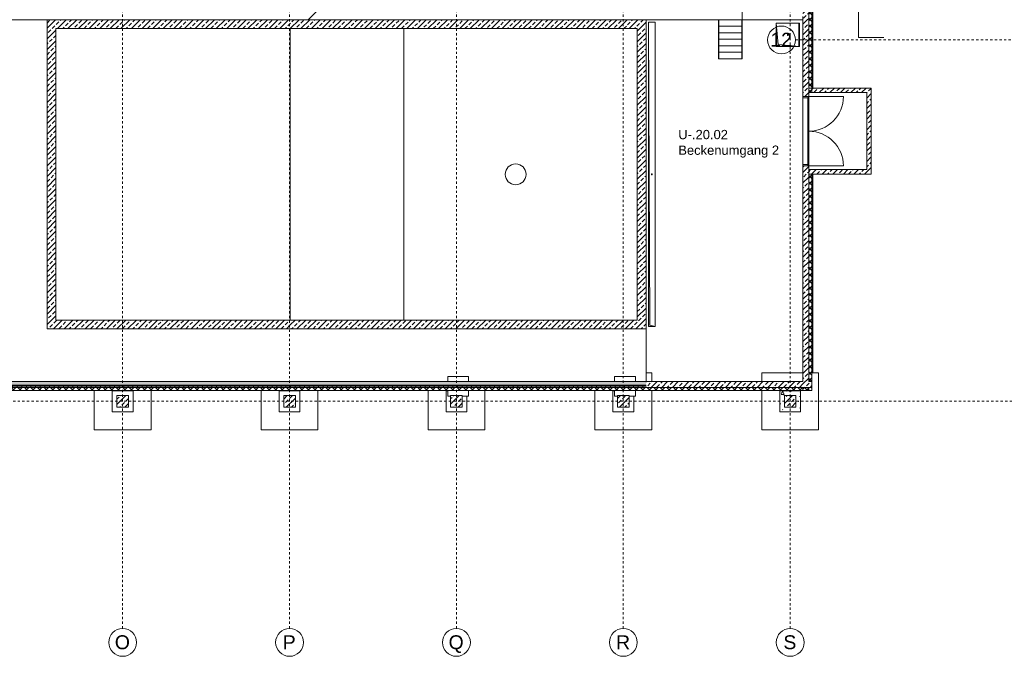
# Model space of a CAD drawing. Header units: metres. Extents: x 6 to 268, y -85 to 18.
# Tile 6 of 33: x 69 to 111, y -85 to -57. Entities that reach past the tile are written whole.
import ezdxf

# ---------------------------------------------------------------- set-up
doc = ezdxf.new("R2010")
doc.units = ezdxf.units.M
for name, pattern in [('Rasterlinie', [0.019, 0.01, -0.003, 0.003, -0.003]), ('Verdeckt', [0.003, 0.002, -0.001]), ('Über Schnittebene 1', [0.001, 0, -0.001])]:
    doc.linetypes.add(name, pattern=pattern)
doc.layers.add('_STB_Rand', color=9, linetype='Continuous', lineweight=9, true_color=0x808080)
doc.layers.add('GSH_Gelaende_an_SH-TH-S-_dwg', color=7, linetype='Continuous', lineweight=9, true_color=0x767676)
for name, color, linetype, lineweight in [('A_Detailelemente', 7, 'Continuous', 9), ('A_Fundamente', 7, 'Continuous', 9), ('A_Geschossdecken', 7, 'Continuous', 9), ('A_Linien_Ausserhalb des Bereichs', 7, 'Continuous', 9), ('A_Raster', 7, 'Continuous', 9), ('A_Räume_Beschriftung', 7, 'Continuous', 9), ('A_Skelettbau', 7, 'Continuous', 9), ('A_Tragwerksstützen', 7, 'Continuous', 9), ('A_Tragwerksstützen_Stahlbeton', 7, 'Continuous', 18), ('A_Treppen', 7, 'Continuous', 9), ('A_Türen', 7, 'Continuous', 9), ('A_Türen_Rahmen', 7, 'Continuous', 9), ('A_Wände', 7, 'Continuous', 9), ('A_Wände_Schraffur', 7, 'Continuous', 18), ('Allgemeines Modell', 7, 'Continuous', 9), ('Virtueller Schnittkörper', 7, 'Verdeckt', 9)]:
    doc.layers.add(name, color=color, linetype=linetype, lineweight=lineweight)
doc.styles.add('Arial', font='arial.ttf', dxfattribs={"height": 0.6})
doc.styles.add('Arial_B', font='txt', dxfattribs={"height": 0.4})
pattern_1 = [(45, (95.50816, -2), (-0.2283955, 0.2283955), []), (45, (95.73616, -2), (-0.2283955, 0.2283955), [0.161, -0.081])]
pattern_2 = [(45, (95.50816, -2), (-0.14142136, 0.14142136), []), (135, (95.50816, -2), (-0.14142136, -0.14142136), [])]

# ---------------------------------------------------------------- blocks, each defined once
blk = doc.blocks.new('GSH_Gelaende_an_SH-TH-S-_dwg-3227141-BS_Uebersicht_U1_BRANDSCHUTZ')
at = {"layer": '_STB_Rand', "flags": 128}
blk.add_lwpolyline([(-32.18, -101.848), (-32.18, -112.64), (-31.087, -112.636)], dxfattribs=at)
blk = doc.blocks.new('IPRO_Wandkoecher - 850x157-759261-BS_Uebersicht_U1_BRANDSCHUTZ')
at = {"layer": 'A_Skelettbau', "lineweight": 18}
for p, q in [((0, 0.425), (0.9, 0.425)), ((0, 0.2), (0, 0.425)), ((0.9, 0.425), (0.9, 0.2)), ((0, -0.425), (0, -0.19)), ((0.9, -0.19), (0.9, -0.425)), ((0.125, -0.425), (0, -0.425)), ((0.9, -0.425), (0.625, -0.425))]:
    blk.add_line(p, q, dxfattribs=at)
blk = doc.blocks.new('STB Stütze - rechteckig - STB 50 x 50-V17-BS_Uebersicht_U1_BRANDSCHUTZ')
at = {"layer": 'A_Tragwerksstützen'}
h = blk.add_hatch(dxfattribs=at)
h.set_pattern_fill('FP_33', color=256, style=0, pattern_type=2)
h.set_pattern_definition([(45, (22.444, 71.497), (-0.2283955, 0.2283955), []), (45, (22.672, 71.497), (-0.2283955, 0.2283955), [0.161, -0.081])])
h.paths.add_polyline_path([(-0.25, -0.25), (0.25, -0.25), (0.25, 0.25), (-0.25, 0.25)], flags=0)
at = {"layer": 'A_Tragwerksstützen_Stahlbeton'}
for p, q in [((0.25, 0.25), (-0.25, 0.25)), ((-0.25, 0.25), (-0.25, -0.25)), ((0.25, -0.25), (0.25, 0.25)), ((-0.25, -0.25), (0.25, -0.25))]:
    blk.add_line(p, q, dxfattribs=at)
blk = doc.blocks.new('STB Stütze - rechteckig - STB 50 x 50-V18-BS_Uebersicht_U1_BRANDSCHUTZ')
at = {"layer": 'A_Tragwerksstützen'}
h = blk.add_hatch(dxfattribs=at)
h.set_pattern_fill('FP_34', color=256, style=0, pattern_type=2)
h.set_pattern_definition([(45, (15.244, 71.497), (-0.2283955, 0.2283955), []), (45, (15.472, 71.497), (-0.2283955, 0.2283955), [0.161, -0.081])])
h.paths.add_polyline_path([(0.25, -0.25), (0.25, 0.25), (-0.25, 0.25), (-0.25, -0.25)], flags=0)
at = {"layer": 'A_Tragwerksstützen_Stahlbeton'}
for p, q in [((0.25, 0.25), (-0.25, 0.25)), ((-0.25, 0.25), (-0.25, -0.25)), ((0.25, -0.25), (0.25, 0.25)), ((-0.25, -0.25), (0.25, -0.25))]:
    blk.add_line(p, q, dxfattribs=at)
blk = doc.blocks.new('STB Stütze - rechteckig - STB 50 x 50-V19-BS_Uebersicht_U1_BRANDSCHUTZ')
at = {"layer": 'A_Tragwerksstützen'}
h = blk.add_hatch(dxfattribs=at)
h.set_pattern_fill('FP_35', color=256, style=0, pattern_type=2)
h.set_pattern_definition([(45, (8.044, 71.497), (-0.2283955, 0.2283955), []), (45, (8.272, 71.497), (-0.2283955, 0.2283955), [0.161, -0.081])])
h.paths.add_polyline_path([(-0.25, -0.25), (0.25, -0.25), (0.25, 0.25), (-0.25, 0.25)], flags=0)
at = {"layer": 'A_Tragwerksstützen_Stahlbeton'}
for p, q in [((0.25, 0.25), (-0.25, 0.25)), ((-0.25, 0.25), (-0.25, -0.25)), ((0.25, -0.25), (0.25, 0.25)), ((-0.25, -0.25), (0.25, -0.25))]:
    blk.add_line(p, q, dxfattribs=at)
blk = doc.blocks.new('STB Stütze - rechteckig - STB 50 x 50-V20-BS_Uebersicht_U1_BRANDSCHUTZ')
at = {"layer": 'A_Tragwerksstützen'}
h = blk.add_hatch(dxfattribs=at)
h.set_pattern_fill('FP_36', color=256, style=0, pattern_type=2)
h.set_pattern_definition([(45, (0.844, 71.497), (-0.2283955, 0.2283955), []), (45, (1.072, 71.497), (-0.2283955, 0.2283955), [0.161, -0.081])])
h.paths.add_polyline_path([(0.25, -0.25), (0.25, 0.25), (-0.25, 0.25), (-0.25, -0.25)], flags=0)
at = {"layer": 'A_Tragwerksstützen_Stahlbeton'}
for p, q in [((0.25, 0.25), (-0.25, 0.25)), ((-0.25, 0.25), (-0.25, -0.25)), ((0.25, -0.25), (0.25, 0.25)), ((-0.25, -0.25), (0.25, -0.25))]:
    blk.add_line(p, q, dxfattribs=at)
blk = doc.blocks.new('STB Stütze - rechteckig - STB 50 x 50-V21-BS_Uebersicht_U1_BRANDSCHUTZ')
at = {"layer": 'A_Tragwerksstützen'}
h = blk.add_hatch(dxfattribs=at)
h.set_pattern_fill('FP_37', color=256, style=0, pattern_type=2)
h.set_pattern_definition([(45, (-6.356, 71.497), (-0.2283955, 0.2283955), []), (45, (-6.128, 71.497), (-0.2283955, 0.2283955), [0.161, -0.081])])
h.paths.add_polyline_path([(0.25, -0.25), (0.25, 0.25), (-0.25, 0.25), (-0.25, -0.25)], flags=0)
at = {"layer": 'A_Tragwerksstützen_Stahlbeton'}
for p, q in [((0.25, 0.25), (-0.25, 0.25)), ((-0.25, 0.25), (-0.25, -0.25)), ((0.25, -0.25), (0.25, 0.25)), ((-0.25, -0.25), (0.25, -0.25))]:
    blk.add_line(p, q, dxfattribs=at)
blk = doc.blocks.new('GSH_Bestand_BS_RE - BD_entfernen-4605843-BS_Uebersicht_U1_BRANDSCHUTZ')
at = {"layer": 'A_Detailelemente'}
blk.add_hatch(color=256, dxfattribs=at).paths.add_polyline_path([(-0.5, -0.5), (-0.42, 0.42), (0.5, 0.5), (-0.5, 0.5), (-0.5, 0.254)], flags=0)
for p, q in [((0.5, 0.5), (-0.5, 0.5)), ((-0.5, 0.5), (-0.5, -0.5)), ((-0.42, 0.42), (0.5, 0.5)), ((0.5, -0.5), (0.5, 0.5)), ((-0.5, -0.5), (-0.42, 0.42)), ((-0.5, -0.5), (0.5, -0.5))]:
    blk.add_line(p, q, dxfattribs=at)
at = {"layer": 'Virtueller Schnittkörper'}
for p, q in [((-0.025, 0.01), (0.025, 0.01)), ((-0.025, 0.01), (-0.025, -0.01)), ((0.025, -0.01), (0.025, 0.01)), ((0.025, -0.01), (-0.025, -0.01))]:
    blk.add_line(p, q, dxfattribs=at)
blk = doc.blocks.new('GSH_Bestand_BS_RE - BD_entfernen-4605842-BS_Uebersicht_U1_BRANDSCHUTZ')
at = {"layer": 'A_Detailelemente'}
blk.add_hatch(color=256, dxfattribs=at).paths.add_polyline_path([(-6.57, -0.15), (-6.51, 0.09), (6.57, 0.15), (-6.57, 0.15)], flags=0)
for p, q in [((6.57, 0.15), (-6.57, 0.15)), ((-6.57, 0.15), (-6.57, -0.15)), ((-6.57, -0.15), (-6.51, 0.09)), ((-6.51, 0.09), (6.57, 0.15)), ((6.57, -0.15), (6.57, 0.15)), ((-6.57, -0.15), (6.57, -0.15))]:
    blk.add_line(p, q, dxfattribs=at)
at = {"layer": 'Virtueller Schnittkörper'}
for p, q in [((-0.025, 0.01), (0.025, 0.01)), ((-0.025, 0.01), (-0.025, -0.01)), ((0.025, -0.01), (0.025, 0.01)), ((0.025, -0.01), (-0.025, -0.01))]:
    blk.add_line(p, q, dxfattribs=at)
blk = doc.blocks.new('GSH_Tuer_A_2flg_SZ - 3000x2135_Voll-6585741-BS_Uebersicht_U1_BRANDSCHUTZ')
at = {"layer": 'A_Türen'}
for p, q in [((-1.5, 0.139), (-1.5, 1.639)), ((1.5, 0.139), (1.5, 1.639)), ((0, 0.139), (-1.46, 0.139)), ((-1.46, 0.139), (-1.46, 0.099)), ((-1.46, 0.099), (0, 0.099)), ((1.46, 0.139), (0, 0.139)), ((0, 0.139), (0, 0.099)), ((0, 0.099), (0, 0.139)), ((0, 0.099), (1.46, 0.099)), ((1.46, 0.099), (1.46, 0.139))]:
    blk.add_line(p, q, dxfattribs=at)
at = {"layer": 'A_Türen', "linetype": 'Über Schnittebene 1'}
for p, q in [((1.5, 0.139), (-1.5, 0.139)), ((1.5, -0.111), (-1.5, -0.111))]:
    blk.add_line(p, q, dxfattribs=at)
at = {"layer": 'A_Türen'}
for centre, start, end in [((-1.5, 0.139), 360, 90), ((1.5, 0.139), 90, 180)]:
    blk.add_arc(centre, 1.5, start, end, dxfattribs=at)
at = {"layer": 'A_Türen_Rahmen'}
for p, q in [((-1.46, 0.139), (-1.5, 0.139)), ((-1.44, -0.111), (-1.44, 0.099)), ((1.44, 0.099), (1.44, -0.111)), ((1.5, 0.139), (1.46, 0.139)), ((-1.5, -0.111), (-1.44, -0.111)), ((1.44, -0.111), (1.5, -0.111))]:
    blk.add_line(p, q, dxfattribs=at)
blk = doc.blocks.new('IPRO_Tueroeffnung - 3000x2625-6593874-BS_Uebersicht_U1_BRANDSCHUTZ')
at = {"layer": 'A_Türen', "linetype": 'Über Schnittebene 1'}
for p, q in [((1.5, 0.111), (-1.5, 0.111)), ((-1.5, -0.139), (1.5, -0.139))]:
    blk.add_line(p, q, dxfattribs=at)
blk = doc.blocks.new('Raster - 3_0mm_mit Kreis-376402-BS_Uebersicht_U1_BRANDSCHUTZ')
at = {"layer": 'A_Raster'}
blk.add_circle((0, 0), 0.003, dxfattribs=at)

msp = doc.modelspace()

# ---------------------------------------------------------------- hatches: boundary and pattern name
at = {"layer": 'A_Fundamente'}
h = msp.add_hatch(dxfattribs=at)
h.set_pattern_fill('FP_93', color=256, style=0, pattern_type=2)
h.set_pattern_definition([(50, (95.5082, -2), (1.45702, -0.127348), [0.152, -1.676]), (355, (95.5082, -2), (-0.281865, 1.528382), [0.122, -1.341]), (100.451, (95.6292, -2.011), (1.175465, 1.400456), [0.13, -1.425]), (46.184, (95.5082, -1.594), (2.16904, -0.336383), [0.229, -2.515]), (96.636, (95.6892, -1.622), (1.898945, 1.97971), [0.194, -2.137]), (351.184, (95.5082, -1.594), (1.898795, 1.97937), [0.183, -2.012]), (21, (95.7112, -1.695), (1.212599, -0.817759), [0.152, -1.676]), (326, (95.7112, -1.695), (0.49445, 1.473404), [0.122, -1.341]), (71.451, (95.8122, -1.763), (1.70704, 0.65499), [0.13, -1.425]), (37.5, (95.50816, -2), (0.024162, 0.6765066), [0.013, -1.311, 0.013, -1.348, -1.346]), (37.5, (95.50816, -2), (0.024162, 0.6765066), [-2.686, 0.013, -1.333]), (7.5, (95.50816, -2), (0.534936, 0.801682), [0.013, -0.763, 0.013, -1.281, -0.513]), (7.5, (95.50816, -2), (0.534936, 0.801682), [-2.071, 0.013, -0.5]), (327.5, (95.05516, -2), (1.0842356, -0.0457194), [0.013, -0.495, 0.013, -1.572, -2.103]), (327.5, (95.05516, -2), (1.0842356, -0.0457194), [-2.093, 0.013, -2.09]), (317.5, (94.8522, -2), (1.185122, 0.203916), [0.013, -0.647, 0.013, -1.039, -1.494]), (317.5, (94.8522, -2), (1.185122, 0.203916), [-1.713, 0.013, -1.48])])
h.paths.add_polyline_path([(101.414, -73.947), (102.314, -73.947), (102.314, -73.047), (101.414, -73.047)], flags=0)
h.paths.add_polyline_path([(101.614, -73.747), (101.614, -73.247), (102.114, -73.247), (102.114, -73.747), (101.765, -73.747)], flags=0)
at = {"layer": 'A_Wände_Schraffur', "lineweight": 9}
h = msp.add_hatch(dxfattribs=at)
h.set_pattern_fill('FP_2', color=256, style=0, pattern_type=2)
h.set_pattern_definition(pattern_1)
h.paths.add_polyline_path([(102.664, -57.029), (102.664, -53.697), (102.414, -53.697), (102.414, -57.029)], flags=0)
h = msp.add_hatch(dxfattribs=at)
h.set_pattern_fill('FP_4', color=256, style=0, pattern_type=2)
h.set_pattern_definition(pattern_2)
h.paths.add_polyline_path([(102.664, -73.037), (102.804, -73.037), (102.804, -72.897), (102.664, -72.897)], flags=0)
h.paths.add_polyline_path([(102.664, -72.647), (102.804, -72.647), (102.804, -63.697), (102.664, -63.697), (102.664, -72.538)], flags=0)
h.paths.add_polyline_path([(102.804, -60.172), (102.804, -53.697), (102.664, -53.697), (102.664, -60.172)], flags=0)
h = msp.add_hatch(dxfattribs=at)
h.set_pattern_fill('FP_2', color=256, style=0, pattern_type=2)
h.set_pattern_definition(pattern_1)
h.paths.add_polyline_path([(70.184, -70.369), (70.184, -57.029), (69.804, -57.029), (69.804, -70.369)], flags=0)
h = msp.add_hatch(dxfattribs=at)
h.set_pattern_fill('FP_2', color=256, style=0, pattern_type=2)
h.set_pattern_definition(pattern_1)
h.paths.add_polyline_path([(80.294, -57.409), (80.294, -57.029), (70.184, -57.029), (70.184, -57.409), (73.169, -57.409)], flags=0)
h = msp.add_hatch(dxfattribs=at)
h.set_pattern_fill('FP_2', color=256, style=0, pattern_type=2)
h.set_pattern_definition(pattern_1)
h.paths.add_polyline_path([(80.294, -57.409), (85.194, -57.409), (85.194, -57.029), (80.294, -57.029)], flags=0)
h = msp.add_hatch(dxfattribs=at)
h.set_pattern_fill('FP_2', color=256, style=0, pattern_type=2)
h.set_pattern_definition(pattern_1)
h.paths.add_polyline_path([(95.264, -57.409), (95.264, -57.029), (85.194, -57.029), (85.194, -57.409), (92.063, -57.409)], flags=0)
h = msp.add_hatch(dxfattribs=at)
h.set_pattern_fill('FP_2', color=256, style=0, pattern_type=2)
h.set_pattern_definition(pattern_1)
h.paths.add_polyline_path([(95.264, -70.369), (95.644, -70.369), (95.644, -57.029), (95.264, -57.029), (95.264, -69.989)], flags=0)
h = msp.add_hatch(dxfattribs=at)
h.set_pattern_fill('FP_2', color=256, style=0, pattern_type=2)
h.set_pattern_definition(pattern_1)
h.paths.add_polyline_path([(102.414, -73.037), (102.664, -73.037), (102.664, -63.337), (102.414, -63.337), (102.414, -72.897)], flags=0)
h.paths.add_polyline_path([(102.664, -60.337), (102.664, -57.029), (102.414, -57.029), (102.414, -60.337)], flags=0)
h = msp.add_hatch(dxfattribs=at)
h.set_pattern_fill('FP_2', color=256, style=0, pattern_type=2)
h.set_pattern_definition(pattern_1)
h.paths.add_polyline_path([(102.664, -60.172), (105.164, -60.172), (105.164, -59.972), (102.664, -59.972)], flags=0)
h = msp.add_hatch(dxfattribs=at)
h.set_pattern_fill('FP_2', color=256, style=0, pattern_type=2)
h.set_pattern_definition(pattern_1)
h.paths.add_polyline_path([(105.164, -63.497), (105.364, -63.497), (105.364, -59.972), (105.164, -59.972), (105.164, -62.666)], flags=0)
h = msp.add_hatch(dxfattribs=at)
h.set_pattern_fill('FP_2', color=256, style=0, pattern_type=2)
h.set_pattern_definition(pattern_1)
h.paths.add_polyline_path([(105.364, -63.697), (105.364, -63.497), (102.664, -63.497), (102.664, -63.697), (102.804, -63.697)], flags=0)
h = msp.add_hatch(dxfattribs=at)
h.set_pattern_fill('FP_2', color=256, style=0, pattern_type=2)
h.set_pattern_definition(pattern_1)
h.paths.add_polyline_path([(80.294, -70.369), (80.294, -69.989), (70.184, -69.989), (70.184, -70.369), (77.893, -70.369)], flags=0)
h = msp.add_hatch(dxfattribs=at)
h.set_pattern_fill('FP_2', color=256, style=0, pattern_type=2)
h.set_pattern_definition(pattern_1)
h.paths.add_polyline_path([(85.194, -70.369), (85.194, -69.989), (80.294, -69.989), (80.294, -70.369), (82.616, -70.369)], flags=0)
h = msp.add_hatch(dxfattribs=at)
h.set_pattern_fill('FP_2', color=256, style=0, pattern_type=2)
h.set_pattern_definition(pattern_1)
h.paths.add_polyline_path([(95.264, -70.369), (95.264, -69.989), (85.194, -69.989), (85.194, -70.369), (92.063, -70.369)], flags=0)
h = msp.add_hatch(dxfattribs=at)
h.set_pattern_fill('FP_4', color=256, style=0, pattern_type=2)
h.set_pattern_definition(pattern_2)
h.paths.add_polyline_path([(95.644, -73.037), (95.644, -72.897), (64.924, -72.897), (64.924, -73.037), (92.063, -73.037)], flags=0)
h = msp.add_hatch(dxfattribs=at)
h.set_pattern_fill('FP_2', color=256, style=0, pattern_type=2)
h.set_pattern_definition(pattern_1)
h.paths.add_polyline_path([(95.644, -72.797), (95.644, -72.647), (65.064, -72.647), (65.064, -72.797), (92.063, -72.797)], flags=0)
h = msp.add_hatch(dxfattribs=at)
h.set_pattern_fill('FP_4', color=256, style=0, pattern_type=2)
h.set_pattern_definition(pattern_2)
h.paths.add_polyline_path([(95.644, -72.837), (95.644, -72.797), (65.064, -72.797), (65.064, -72.837), (92.063, -72.837)], flags=0)
h = msp.add_hatch(dxfattribs=at)
h.set_pattern_fill('FP_3', color=256, style=0, pattern_type=2)
h.set_pattern_definition([(0, (95.50816, -2), (0, 0.2), []), (90, (95.50816, -2), (-0.2, 1e-17), [])])
h.paths.add_polyline_path([(95.644, -72.897), (95.644, -72.837), (65.064, -72.837), (65.064, -72.897), (92.063, -72.897)], flags=0)
h = msp.add_hatch(dxfattribs=at)
h.set_pattern_fill('FP_2', color=256, style=0, pattern_type=2)
h.set_pattern_definition(pattern_1)
h.paths.add_polyline_path([(102.804, -72.897), (102.804, -72.647), (102.664, -72.647), (102.664, -72.897)], flags=0)
h.paths.add_polyline_path([(102.414, -72.897), (102.414, -72.647), (95.644, -72.647), (95.644, -72.897), (101.51, -72.897)], flags=0)
h = msp.add_hatch(dxfattribs=at)
h.set_pattern_fill('FP_4', color=256, style=0, pattern_type=2)
h.set_pattern_definition(pattern_2)
h.paths.add_polyline_path([(95.644, -73.037), (102.414, -73.037), (102.414, -72.897), (95.644, -72.897)], flags=0)
h = msp.add_hatch(dxfattribs=at)
h.set_pattern_fill('FP_4', color=256, style=0, pattern_type=2)
h.set_pattern_definition(pattern_2)
h.paths.add_polyline_path([(101.51, -73.037), (102.664, -73.037), (102.664, -72.897), (95.644, -72.897), (95.644, -73.037), (96.787, -73.037)], flags=0)

# ---------------------------------------------------------------- linework, layer by layer
at = {"layer": 'A_Fundamente'}
for p, q in [((95.644, -57.029), (98.769, -57.029)), ((95.744, -70.269), (95.744, -57.129)), ((95.744, -57.129), (96.044, -57.129)), ((96.044, -57.129), (96.044, -70.269)), ((98.779, -57.029), (99.779, -57.029)), ((101.264, -58.179), (101.264, -57.179)), ((101.264, -57.179), (102.264, -57.179)), ((102.264, -57.179), (102.264, -58.179)), ((102.264, -58.179), (101.264, -58.179)), ((102.414, -63.277), (102.414, -60.397)), ((95.644, -72.647), (95.644, -70.369)), ((96.044, -70.269), (95.744, -70.269)), ((95.644, -72.272), (95.889, -72.272)), ((95.889, -72.272), (95.889, -72.647)), ((100.639, -72.272), (102.414, -72.272)), ((100.639, -72.647), (100.639, -72.272)), ((102.804, -72.272), (103.089, -72.272)), ((103.089, -72.272), (103.089, -74.722)), ((71.839, -74.722), (71.839, -73.037)), ((73.514, -73.047), (72.614, -73.047)), ((72.614, -73.047), (72.614, -73.947)), ((73.514, -73.947), (73.514, -73.047)), ((74.289, -73.037), (74.289, -74.722)), ((79.039, -74.722), (79.039, -73.037)), ((80.714, -73.047), (79.814, -73.047)), ((79.814, -73.047), (79.814, -73.947)), ((80.714, -73.947), (80.714, -73.047)), ((81.489, -73.037), (81.489, -74.722)), ((86.239, -74.722), (86.239, -73.037)), ((87.089, -73.047), (87.014, -73.047)), ((87.014, -73.047), (87.014, -73.947)), ((88.689, -73.037), (88.689, -74.722)), ((93.439, -74.722), (93.439, -73.037)), ((94.289, -73.047), (94.214, -73.047)), ((94.214, -73.047), (94.214, -73.947)), ((95.889, -73.037), (95.889, -74.722)), ((100.639, -74.722), (100.639, -73.037)), ((87.914, -73.947), (87.914, -73.272)), ((95.114, -73.947), (95.114, -73.272)), ((72.614, -73.947), (73.514, -73.947)), ((79.814, -73.947), (80.714, -73.947)), ((87.014, -73.947), (87.914, -73.947)), ((94.214, -73.947), (95.114, -73.947)), ((74.289, -74.722), (71.839, -74.722)), ((81.489, -74.722), (79.039, -74.722)), ((88.689, -74.722), (86.239, -74.722)), ((95.889, -74.722), (93.439, -74.722)), ((103.089, -74.722), (100.639, -74.722))]:
    msp.add_line(p, q, dxfattribs=at)
at = {"layer": 'A_Fundamente', "lineweight": 18}
for p, q in [((101.414, -73.947), (101.414, -73.047)), ((102.314, -73.047), (101.414, -73.047)), ((102.314, -73.047), (102.314, -73.947)), ((102.314, -73.947), (101.414, -73.947))]:
    msp.add_line(p, q, dxfattribs=at)
at = {"layer": 'A_Geschossdecken'}
for p, q in [((80.294, -69.989), (80.294, -57.409)), ((85.194, -57.409), (85.194, -69.989))]:
    msp.add_line(p, q, dxfattribs=at)
for start, end in [(0, 180), (180, 0)]:
    msp.add_arc((90.019, -63.699), 0.45, start, end, dxfattribs=at)
at = {"layer": 'A_Linien_Ausserhalb des Bereichs'}
for p, q in [((82.994, -55.109), (81.074, -57.029)), ((69.804, -57.029), (67.47, -57.029))]:
    msp.add_line(p, q, dxfattribs=at)
at = {"layer": 'A_Raster', "linetype": 'Rasterlinie'}
for p, q in [((73.064, -83.304), (73.064, -21.838)), ((80.264, -83.304), (80.264, -21.838)), ((87.464, -83.304), (87.464, -21.838)), ((94.664, -83.304), (94.664, -21.838)), ((101.864, -83.304), (101.864, -21.838)), ((102.089, -57.897), (186.88, -57.897)), ((44.334, -73.497), (121.297, -73.497))]:
    msp.add_line(p, q, dxfattribs=at)
at = {"layer": 'A_Skelettbau'}
for p, q in [((102.839, -57.029), (102.839, -54.587)), ((102.239, -57.179), (102.239, -58.177)), ((102.839, -57.029), (102.804, -57.029)), ((102.839, -59.972), (102.839, -57.029)), ((102.839, -72.272), (102.839, -63.697))]:
    msp.add_line(p, q, dxfattribs=at)
at = {"layer": 'A_Treppen'}
for p, q in [((98.779, -57.029), (98.769, -57.029)), ((98.769, -58.709), (98.769, -57.029)), ((98.779, -57.309), (98.779, -57.029)), ((98.779, -57.589), (98.779, -57.309)), ((98.779, -57.309), (99.779, -57.309)), ((99.789, -57.029), (99.779, -57.029)), ((99.779, -57.309), (99.779, -57.029)), ((99.779, -57.589), (99.779, -57.309)), ((99.789, -58.709), (99.789, -57.029)), ((98.779, -57.869), (98.779, -57.589)), ((98.779, -57.589), (99.779, -57.589)), ((99.779, -57.869), (99.779, -57.589)), ((98.779, -58.149), (98.779, -57.869)), ((98.779, -57.869), (99.779, -57.869)), ((98.779, -58.429), (98.779, -58.149)), ((98.779, -58.149), (99.779, -58.149)), ((99.779, -58.149), (99.779, -57.869)), ((99.779, -58.429), (99.779, -58.149)), ((98.779, -58.709), (98.779, -58.429)), ((98.779, -58.429), (99.779, -58.429)), ((99.779, -58.709), (99.779, -58.429)), ((98.769, -58.709), (98.779, -58.709)), ((98.779, -58.709), (99.779, -58.709)), ((99.779, -58.709), (99.789, -58.709))]:
    msp.add_line(p, q, dxfattribs=at)
at = {"layer": 'A_Treppen', "linetype": 'Verdeckt'}
for p, q in [((98.779, -57.309), (99.779, -57.309)), ((98.779, -57.589), (99.779, -57.589)), ((98.779, -57.869), (99.779, -57.869)), ((98.779, -58.149), (99.779, -58.149)), ((98.779, -58.429), (99.779, -58.429)), ((98.779, -58.709), (99.779, -58.709))]:
    msp.add_line(p, q, dxfattribs=at)
at = {"layer": 'A_Wände', "lineweight": 18}
for p, q in [((102.664, -39.091), (102.664, -60.337)), ((102.804, -60.172), (102.804, -46.947)), ((99.789, -56.529), (99.789, -57.029)), ((102.414, -56.879), (102.414, -60.337)), ((69.804, -70.369), (69.804, -57.029)), ((69.804, -57.029), (95.644, -57.029)), ((95.644, -57.029), (95.644, -70.369)), ((102.414, -57.029), (99.789, -57.029)), ((70.184, -57.409), (70.184, -69.989)), ((95.264, -57.409), (70.184, -57.409)), ((95.264, -69.989), (95.264, -57.409)), ((105.364, -59.972), (102.664, -59.972)), ((102.664, -60.172), (105.164, -60.172)), ((105.164, -60.172), (105.164, -63.497)), ((105.364, -63.697), (105.364, -59.972)), ((102.664, -60.337), (102.414, -60.337)), ((102.414, -72.647), (102.414, -63.337)), ((102.664, -63.337), (102.414, -63.337)), ((102.664, -63.337), (102.664, -63.697)), ((105.164, -63.497), (102.664, -63.497)), ((102.804, -73.037), (102.804, -63.697)), ((102.804, -63.697), (105.364, -63.697)), ((70.184, -69.989), (95.264, -69.989)), ((95.644, -70.369), (69.804, -70.369)), ((64.924, -73.037), (102.804, -73.037)), ((65.064, -72.647), (102.414, -72.647)), ((102.664, -72.897), (65.064, -72.897))]:
    msp.add_line(p, q, dxfattribs=at)
at = {"layer": 'A_Wände'}
for p, q in [((102.664, -72.647), (102.664, -63.697)), ((102.804, -63.697), (102.664, -63.697)), ((95.644, -72.797), (65.064, -72.797)), ((95.644, -72.837), (65.064, -72.837)), ((102.414, -72.897), (102.414, -73.037)), ((102.664, -72.647), (102.804, -72.647)), ((102.664, -72.897), (102.804, -72.897)), ((102.664, -72.897), (102.664, -73.037))]:
    msp.add_line(p, q, dxfattribs=at)

# ---------------------------------------------------------------- block references
at = {"layer": 'A_Raster', "xscale": 199.9999999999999, "yscale": 199.9999999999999, "zscale": 199.9999999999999, "rotation": 269.9999999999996}
msp.add_blockref('Raster - 3_0mm_mit Kreis-376402-BS_Uebersicht_U1_BRANDSCHUTZ', (101.489, -57.897), dxfattribs=at)
at = {"layer": 'A_Raster', "xscale": 199.9999999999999, "yscale": 199.9999999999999, "zscale": 199.9999999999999}
for p in [(73.064, -83.904), (80.264, -83.904), (87.464, -83.904), (94.664, -83.904), (101.864, -83.904)]:
    msp.add_blockref('Raster - 3_0mm_mit Kreis-376402-BS_Uebersicht_U1_BRANDSCHUTZ', p, dxfattribs=at)
at = {"layer": 'A_Skelettbau'}
for p in [(87.089, -72.847), (94.289, -72.847)]:
    msp.add_blockref('IPRO_Wandkoecher - 850x157-759261-BS_Uebersicht_U1_BRANDSCHUTZ', p, dxfattribs=at)
at = {"layer": 'A_Tragwerksstützen'}
for name, p in [('STB Stütze - rechteckig - STB 50 x 50-V17-BS_Uebersicht_U1_BRANDSCHUTZ', (73.064, -73.497)), ('STB Stütze - rechteckig - STB 50 x 50-V18-BS_Uebersicht_U1_BRANDSCHUTZ', (80.264, -73.497)), ('STB Stütze - rechteckig - STB 50 x 50-V19-BS_Uebersicht_U1_BRANDSCHUTZ', (87.464, -73.497)), ('STB Stütze - rechteckig - STB 50 x 50-V20-BS_Uebersicht_U1_BRANDSCHUTZ', (94.664, -73.497)), ('STB Stütze - rechteckig - STB 50 x 50-V21-BS_Uebersicht_U1_BRANDSCHUTZ', (101.864, -73.497))]:
    msp.add_blockref(name, p, dxfattribs=at)
at = {"layer": 'A_Türen', "rotation": 269.9999999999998}
for name, p in [('GSH_Tuer_A_2flg_SZ - 3000x2135_Voll-6585741-BS_Uebersicht_U1_BRANDSCHUTZ', (102.525, -61.837)), ('IPRO_Tueroeffnung - 3000x2625-6593874-BS_Uebersicht_U1_BRANDSCHUTZ', (102.554, -61.837))]:
    msp.add_blockref(name, p, dxfattribs=at)
at = {"layer": 'Allgemeines Modell', "rotation": 90.00000000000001}
for name, p in [('GSH_Bestand_BS_RE - BD_entfernen-4605842-BS_Uebersicht_U1_BRANDSCHUTZ', (95.894, -63.699)), ('GSH_Bestand_BS_RE - BD_entfernen-4605843-BS_Uebersicht_U1_BRANDSCHUTZ', (101.764, -57.679))]:
    msp.add_blockref(name, p, dxfattribs=at)
at = {"layer": 'GSH_Gelaende_an_SH-TH-S-_dwg', "color": 8, "true_color": 0x808080}
msp.add_blockref('GSH_Gelaende_an_SH-TH-S-_dwg-3227141-BS_Uebersicht_U1_BRANDSCHUTZ', (136.991, 54.851), dxfattribs=at)

# ---------------------------------------------------------------- texts
at = {"layer": 'A_Raster', "char_height": 0.6, "attachment_point": 1, "style": 'Arial'}
for s, insert, width in [('12', (101.006, -57.586), 1.15443), ('O', (72.725, -83.596), 0.80169), ('P', (79.971, -83.596), 0.68945), ('Q', (87.125, -83.596), 0.80169), ('R', (94.351, -83.596), 0.73755), ('S', (101.571, -83.596), 0.68945)]:
    msp.add_mtext(s, dxfattribs=dict(at, insert=insert, width=width))
at = {"layer": 'A_Räume_Beschriftung', "char_height": 0.4, "attachment_point": 1, "style": 'Arial_B'}
for s, insert, width in [('U-.20.02', (97.036, -61.781), 2.64557), ('Beckenumgang 2', (97.036, -62.456), 5.69198)]:
    msp.add_mtext(s, dxfattribs=dict(at, insert=insert, width=width))

doc.saveas('drawing.dxf')
